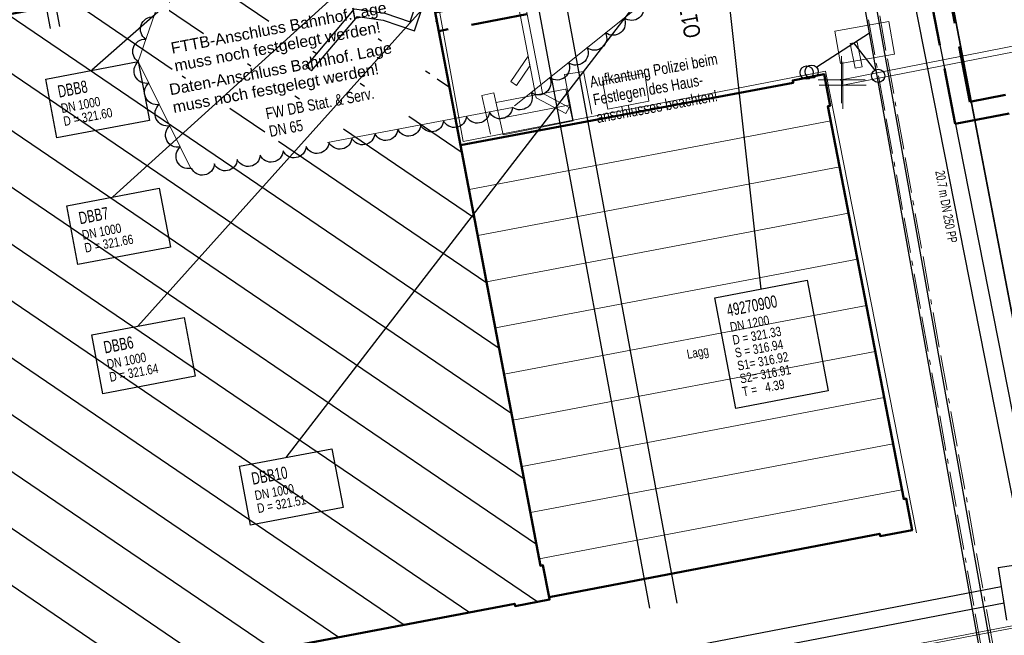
# Model space of a CAD drawing. Extents: x 3503752 to 3504470, y 5375172 to 5375556.
# Tile 8 of 77: x 3504222 to 3504243, y 5375370 to 5375383. Entities that reach past the tile are written whole.
import ezdxf

# ---------------------------------------------------------------- set-up
doc = ezdxf.new("R2010")
doc.units = 0
doc.header["$MEASUREMENT"] = 0
for name, pattern in [('2', [3.4, 1.2, -0.5, 1.2, -0.5]), ('239', [2.09, 0.75, -0.18, 0.75, -0.18, 0.05, -0.18]), ('33', [12, 4, -8])]:
    doc.linetypes.add(name, pattern=pattern)
for name, color, linetype in [('$_LISY_$_TMP', 7, 'Continuous'), ('4WB_DB-KANAL', 7, 'Continuous'), ('4WB_G_LEITUNG', 7, 'Continuous'), ('4WB_WV_LEITUNG', 7, 'Continuous'), ('68_BL_KANALPKT', 7, 'Continuous'), ('_4WP_ALLGEMEIN', 7, 'Continuous'), ('_4WP_DB_KAB_ABBR', 7, 'Continuous'), ('_4WP_FW_PLANUN', 7, 'Continuous'), ('_4WP_KANALISATIO', 7, 'Continuous'), ('_4WP_KANCAD', 7, 'Continuous'), ('_4WP_KANCAD-T', 7, 'Continuous'), ('_4WP_SCHNITTF_HR', 7, 'Continuous'), ('_4WP_STADT_DATEN', 7, 'Continuous'), ('_4WP_STADT_FTT3', 7, 'Continuous'), ('_OST_1__CLIPPING', 7, 'Continuous'), ('AUSSCHNITT_OST_1', 7, 'Continuous'), ('K_FLURSTUECKE', 7, 'Continuous'), ('K_GEBAEUDE', 7, 'Continuous'), ('K_GEBAEUDENUTZ', 7, 'Continuous'), ('K_SCHRAFFUR', 7, 'Continuous'), ('PUNKTHOEHENATTDEF', 7, 'Continuous'), ('PUNKTNUMMERNATTDEF', 7, 'Continuous'), ('PUNKTSPEZIFIKATION', 7, 'Continuous'), ('V_ENTWR', 7, 'Continuous'), ('V_GEB_UDE', 7, 'Continuous'), ('V_KS-STROM', 7, 'Continuous'), ('V_MAUER-UNTEN', 7, 'Continuous'), ('V_TREPPE', 7, 'Continuous'), ('X_BHM_FALLROHR', 7, 'Continuous')]:
    doc.layers.add(name, color=color, linetype=linetype)
doc.styles.add('112', font='TXT', dxfattribs={"width": 0.7, "height": 0.2})
doc.styles.add('114', font='TXT', dxfattribs={"width": 0.7, "height": 0.26})
doc.styles.add('115', font='TXT', dxfattribs={"width": 0.8, "height": 0.2})
doc.styles.add('121', font='ARIAL.TTF', dxfattribs={"height": 0.24})
doc.styles.add('407', font='TXT', dxfattribs={"width": 0.8, "height": 0.35})
doc.styles.add('412', font='ARIAL.TTF', dxfattribs={"height": 0.24})
doc.styles.add('427', font='TXT', dxfattribs={"width": 0.8, "height": 0.24})
doc.styles.add('460', font='ARIAL.TTF', dxfattribs={"width": 0.75, "height": 0.2})

# ---------------------------------------------------------------- blocks, each defined once
blk = doc.blocks.new('_X71')
at = {"color": 252, "linetype": 'Continuous', "lineweight": 25}
for p, q in [((49.429, 23.995), (50.8, 23.062)), ((48.039, 23.731), (49.411, 22.797)), ((46.649, 23.468), (48.749, 22.038)), ((45.259, 23.204), (55.701, 16.098)), ((54.344, 23.069), (54.379, 23.046)), ((44.064, 22.808), (55.965, 14.708)), ((53.127, 22.688), (53.194, 22.642)), ((42.768, 22.48), (56.229, 13.319)), ((51.739, 22.423), (51.806, 22.377)), ((41.379, 22.216), (56.493, 11.93)), ((50.351, 22.158), (50.418, 22.112)), ((54.134, 22.003), (54.223, 21.942)), ((39.991, 21.951), (56.52, 10.702)), ((48.962, 21.893), (49.029, 21.848)), ((54.382, 21.834), (54.644, 21.655)), ((38.602, 21.687), (55.072, 10.478)), ((52.745, 21.738), (52.837, 21.675)), ((37.213, 21.422), (53.682, 10.214)), ((51.357, 21.473), (51.452, 21.409)), ((49.969, 21.208), (50.714, 20.702)), ((53.775, 21.037), (54.909, 20.265)), ((52.39, 20.77), (55.173, 18.876)), ((51.004, 20.504), (55.437, 17.487)), ((38.021, 19.663), (52.293, 9.95)), ((37.931, 18.514), (50.904, 9.686)), ((36.502, 18.277), (49.514, 9.422)), ((35.074, 18.04), (48.125, 9.157))]:
    blk.add_line(p, q, dxfattribs=at)
blk = doc.blocks.new('_X72')
at = {"color": 252, "linetype": 'Continuous', "lineweight": 13}
for p, q in [((5.85, 11.13), (5.85, 11.13)), ((5.99, 10.139), (-1.701, 8.678)), ((6.179, 9.157), (-1.514, 7.695)), ((6.368, 8.175), (-1.328, 6.713)), ((6.557, 7.193), (-1.141, 5.731)), ((6.746, 6.211), (-0.955, 4.748)), ((6.935, 5.229), (-0.768, 3.766)), ((7.125, 4.247), (-0.581, 2.783)), ((7.314, 3.265), (-0.395, 1.801)), ((7.503, 2.283), (-0.208, 0.818))]:
    blk.add_line(p, q, dxfattribs=at)
blk = doc.blocks.new('PUNKT')
blk.add_point((0, 0))
at = {"layer": 'PUNKTHOEHENATTDEF', "linetype": 'Continuous', "flags": 1}
blk.add_attdef('PUNKTHOEHE', (1, -0.5), '', height=0.8, dxfattribs=at)
at = {"layer": 'PUNKTNUMMERNATTDEF', "linetype": 'Continuous', "flags": 1}
blk.add_attdef('PUNKTNUMMER', (1, 0.5), '', height=0.8, dxfattribs=at)
at = {"layer": 'PUNKTSPEZIFIKATION', "linetype": 'Continuous', "flags": 1}
blk.add_attdef('PUNKTSPEZIFIKATION', (1, -1.5), '', height=0.8, dxfattribs=at)
blk = doc.blocks.new('2024')
at = {"color": 42, "linetype": 'Continuous', "lineweight": 13}
for p, q in [((0.000302, 0.999644), (0.000302, -1.000356)), ((-0.999698, -0.000356), (1.000302, -0.000356))]:
    blk.add_line(p, q, dxfattribs=at)
blk = doc.blocks.new('ALG_00201')
at = {"color": 6, "linetype": 'Continuous', "lineweight": 25}
blk.add_lwpolyline([(-0.998498, -0.002532, -0.774313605), (1.001502, -0.002532)], format="xyb", dxfattribs=at)

msp = doc.modelspace()

# ---------------------------------------------------------------- linework, layer by layer
at = {"layer": '4WB_DB-KANAL', "color": 7, "linetype": 'Continuous', "lineweight": 25}
for p, q in [((3504239.473, 5375388.654), (3504242.947, 5375369.206)), ((3504239.709, 5375388.697), (3504243.183, 5375369.248)), ((3504233.021, 5375385.867), (3504235.786, 5375370.895)), ((3504233.597, 5375385.998), (3504236.366, 5375371.002)), ((3504239.342, 5375382.414), (3504240.463, 5375383.141)), ((3504240.575, 5375382.351), (3504240.129, 5375382.926))]:
    msp.add_line(p, q, dxfattribs=at)
at = {"layer": '4WB_DB-KANAL', "color": 7, "linetype": 'Continuous', "lineweight": 13}
msp.add_line((3504228.602, 5375382.329), (3504228.487, 5375382.425), dxfattribs=at)
at = {"layer": '4WB_DB-KANAL', "color": 7, "linetype": 'Continuous', "lineweight": 25}
for points in [[(3504228.487, 5375382.425), (3504229.515, 5375383.653), (3504230.157, 5375383.556), (3504230.694, 5375383.375), (3504231.556, 5375385.929)], [(3504228.602, 5375382.329), (3504229.576, 5375383.492), (3504230.121, 5375383.41), (3504230.788, 5375383.185), (3504231.698, 5375385.881)]]:
    msp.add_lwpolyline(points, dxfattribs=at)
for centre, radius in [((3504239.233, 5375382.315), 0.141), ((3504240.647, 5375382.227), 0.14)]:
    msp.add_circle(centre, radius, dxfattribs=at)
at = {"layer": '4WB_G_LEITUNG', "color": 6, "linetype": 'Continuous', "lineweight": 25}
msp.add_lwpolyline([(3504223.247, 5375383.273), (3504223.154, 5375383.763), (3504223.082, 5375384.139), (3504223.03, 5375384.461), (3504222.851, 5375385.251), (3504222.746, 5375385.943), (3504222.947, 5375387.639), (3504223.099, 5375388.755), (3504223.173, 5375389.087)], dxfattribs=at)
at = {"layer": '4WB_WV_LEITUNG', "color": 4, "linetype": 'Continuous', "lineweight": 25}
msp.add_lwpolyline([(3504223.05, 5375383.236), (3504222.958, 5375383.726), (3504222.885, 5375384.104), (3504222.834, 5375384.423), (3504222.654, 5375385.214), (3504222.544, 5375385.94), (3504222.801, 5375388.187), (3504222.81, 5375388.427), (3504222.936, 5375388.917)], dxfattribs=at)
at = {"layer": '_4WP_ALLGEMEIN', "color": 6, "linetype": '33', "lineweight": 13}
msp.add_polyline3d([(3504228.804, 5375395.185, 0), (3504235.16, 5375389.347, 0), (3504236.04, 5375384.091, 0), (3504232.869, 5375381.55, 0), (3504226.033, 5375380.256, 0), (3504224.914, 5375382.529, 0), (3504225.737, 5375384.912, 0), (3504229.469, 5375385.836, 0), (3504225.516, 5375392.511, 0), (3504225.569, 5375394.649, 0), (3504228.804, 5375395.185, 0)], dxfattribs=at)
at = {"layer": '_4WP_DB_KAB_ABBR', "color": 250, "linetype": 'Continuous', "lineweight": 25}
for p, q in [((3504240.888, 5375386.494), (3504243.773, 5375371.852)), ((3504240.888, 5375386.494), (3504243.773, 5375371.852)), ((3504241.231, 5375386.565), (3504244.119, 5375371.906)), ((3504241.231, 5375386.565), (3504244.119, 5375371.906)), ((3504243.2, 5375371.762), (3504244.802, 5375372.014)), ((3504243.2, 5375371.762), (3504244.802, 5375372.014)), ((3504243.2, 5375371.762), (3504243.376, 5375370.642)), ((3504243.2, 5375371.762), (3504243.376, 5375370.642)), ((3504233.595, 5375369.5), (3504243.263, 5375371.357)), ((3504233.595, 5375369.5), (3504243.263, 5375371.357)), ((3504233.661, 5375369.157), (3504243.329, 5375371.013)), ((3504233.661, 5375369.157), (3504243.329, 5375371.013))]:
    msp.add_line(p, q, dxfattribs=at)
at = {"layer": '_4WP_FW_PLANUN', "color": 40, "linetype": '2', "lineweight": 50}
for points in [[(3504246.695, 5375382.463), (3504242.6, 5375381.675), (3504241.841, 5375385.615), (3504231.23, 5375383.571)], [(3504246.77, 5375382.071), (3504242.283, 5375381.206), (3504241.524, 5375385.146), (3504231.306, 5375383.178)]]:
    msp.add_lwpolyline(points, dxfattribs=at)
at = {"layer": '_4WP_KANALISATIO', "color": 7, "linetype": 'Continuous', "lineweight": 13}
for p, q in [((3504240.203, 5375382.941), (3504240.055, 5375382.912)), ((3504233.203, 5375382.646), (3504233.243, 5375382.438)), ((3504240.157, 5375382.388), (3504240.304, 5375382.416)), ((3504232.96, 5375382.02), (3504232.836, 5375382.104)), ((3504234.08, 5375381.555), (3504234.01, 5375381.422))]:
    msp.add_line(p, q, dxfattribs=at)
at = {"layer": '_4WP_KANALISATIO', "color": 1, "linetype": 'Continuous', "lineweight": 18}
for p, q in [((3504240.055, 5375382.912), (3504240.157, 5375382.388)), ((3504240.203, 5375382.941), (3504240.304, 5375382.416)), ((3504233.203, 5375382.646), (3504232.836, 5375382.104)), ((3504233.243, 5375382.438), (3504232.96, 5375382.02))]:
    msp.add_line(p, q, dxfattribs=at)
for points in [[(3504232.508, 5375386.255), (3504233.375, 5375381.756), (3504234.01, 5375381.422)], [(3504232.656, 5375386.283), (3504233.508, 5375381.855), (3504234.08, 5375381.555)]]:
    msp.add_lwpolyline(points, dxfattribs=at)
at = {"layer": '_4WP_KANCAD', "color": 7, "linetype": '239', "lineweight": 18}
msp.add_lwpolyline([(3504243.248, 5375369.215), (3504239.767, 5375388.587), (3504239.521, 5375388.542), (3504243.002, 5375369.17)], dxfattribs=at)
at = {"layer": '_4WP_KANCAD-T', "color": 7, "linetype": 'Continuous', "lineweight": 25}
for p, q in [((3504236.198, 5375395.245), (3504238.155, 5375377.688)), ((3504239.253, 5375388.645), (3504228.05, 5375374.104)), ((3504229.918, 5375387.635), (3504223.931, 5375382.343)), ((3504231.477, 5375386.102), (3504224.378, 5375379.648)), ((3504232.962, 5375385.882), (3504224.907, 5375376.899))]:
    msp.add_line(p, q, dxfattribs=at)
at = {"layer": '_4WP_KANCAD-T', "color": 7, "linetype": 'Continuous', "lineweight": 18}
for points in [[(3504222.949, 5375382.156), (3504224.914, 5375382.529), (3504225.151, 5375381.277), (3504223.186, 5375380.905), (3504222.949, 5375382.156)], [(3504223.396, 5375379.461), (3504225.361, 5375379.834), (3504225.598, 5375378.582), (3504223.633, 5375378.21), (3504223.396, 5375379.461)], [(3504237.173, 5375377.501), (3504239.138, 5375377.874), (3504239.584, 5375375.522), (3504237.619, 5375375.149), (3504237.173, 5375377.501)], [(3504223.925, 5375376.712), (3504225.89, 5375377.085), (3504226.127, 5375375.833), (3504224.162, 5375375.461), (3504223.925, 5375376.712)], [(3504227.068, 5375373.917), (3504229.033, 5375374.29), (3504229.27, 5375373.038), (3504227.305, 5375372.666), (3504227.068, 5375373.917)]]:
    msp.add_lwpolyline(points, dxfattribs=at)
at = {"layer": '_4WP_KANCAD-T', "color": 7, "linetype": 'Continuous', "lineweight": 25}
for points in [[(3504222.949, 5375382.156), (3504224.914, 5375382.529), (3504225.151, 5375381.277), (3504223.186, 5375380.905), (3504222.949, 5375382.156)], [(3504223.396, 5375379.461), (3504225.361, 5375379.834), (3504225.598, 5375378.582), (3504223.633, 5375378.21), (3504223.396, 5375379.461)], [(3504237.173, 5375377.501), (3504239.138, 5375377.874), (3504239.584, 5375375.522), (3504237.619, 5375375.149), (3504237.173, 5375377.501)], [(3504223.925, 5375376.712), (3504225.89, 5375377.085), (3504226.127, 5375375.833), (3504224.162, 5375375.461), (3504223.925, 5375376.712)], [(3504227.068, 5375373.917), (3504229.033, 5375374.29), (3504229.27, 5375373.038), (3504227.305, 5375372.666), (3504227.068, 5375373.917)]]:
    msp.add_lwpolyline(points, dxfattribs=at)
at = {"layer": '_OST_1__CLIPPING', "color": 7, "linetype": 'Continuous', "lineweight": 13}
msp.add_line((3504332.77, 5375387.492), (3504220.382, 5375366.127), dxfattribs=at)
at = {"layer": 'AUSSCHNITT_OST_1', "color": 7, "linetype": 'Continuous', "lineweight": 13}
msp.add_line((3504350.02, 5375390.721), (3504220.343, 5375366.068), dxfattribs=at)
at = {"layer": 'K_FLURSTUECKE', "color": 252, "linetype": 'Continuous', "lineweight": 35}
for p, q in [((3504240.929, 5375390.572), (3504245.371, 5375367.308)), ((3504245.371, 5375367.308), (3504240.929, 5375390.572)), ((3504240.929, 5375390.572), (3504245.371, 5375367.308)), ((3504245.371, 5375367.308), (3504240.929, 5375390.572))]:
    msp.add_line(p, q, dxfattribs=at)
at = {"layer": 'K_GEBAEUDE', "color": 252, "linetype": 'Continuous', "lineweight": 50}
for points in [[(3504206.96, 5375381.16), (3504207.8, 5375381.32), (3504207.95, 5375380.58), (3504220.97, 5375383.06), (3504220.91, 5375383.35), (3504221.64, 5375383.48), (3504221.65, 5375383.44), (3504230.25, 5375385.07), (3504230.24, 5375385.12), (3504230.97, 5375385.26), (3504231.11, 5375384.53), (3504231.05, 5375384.52), (3504231.77, 5375380.75), (3504233.47, 5375371.8), (3504233.52, 5375371.81), (3504233.65, 5375371.13), (3504233.66, 5375371.08), (3504232.93, 5375370.94), (3504232.92, 5375370.99), (3504210.56, 5375366.74)], [(3504206.96, 5375381.16), (3504207.8, 5375381.32), (3504207.95, 5375380.58), (3504220.97, 5375383.06), (3504220.91, 5375383.35), (3504221.64, 5375383.48), (3504221.65, 5375383.44), (3504230.25, 5375385.07), (3504230.24, 5375385.12), (3504230.97, 5375385.26), (3504231.11, 5375384.53), (3504231.05, 5375384.52), (3504231.77, 5375380.75), (3504233.47, 5375371.8), (3504233.52, 5375371.81), (3504233.65, 5375371.13), (3504233.66, 5375371.08), (3504232.93, 5375370.94), (3504232.92, 5375370.99), (3504210.56, 5375366.74)], [(3504233.65, 5375371.13), (3504233.52, 5375371.81), (3504233.47, 5375371.8), (3504231.77, 5375380.75), (3504238.84, 5375382.08), (3504238.83, 5375382.13), (3504239.5, 5375382.26), (3504239.63, 5375381.59), (3504239.58, 5375381.58), (3504241.19, 5375373.22), (3504241.24, 5375373.23), (3504241.37, 5375372.56), (3504240.69, 5375372.43), (3504240.68, 5375372.48), (3504233.65, 5375371.13)], [(3504233.65, 5375371.13), (3504233.52, 5375371.81), (3504233.47, 5375371.8), (3504231.77, 5375380.75), (3504238.84, 5375382.08), (3504238.83, 5375382.13), (3504239.5, 5375382.26), (3504239.63, 5375381.59), (3504239.58, 5375381.58), (3504241.19, 5375373.22), (3504241.24, 5375373.23), (3504241.37, 5375372.56), (3504240.69, 5375372.43), (3504240.68, 5375372.48), (3504233.65, 5375371.13)]]:
    msp.add_lwpolyline(points, dxfattribs=at)
at = {"layer": 'V_ENTWR', "color": 250, "linetype": 'Continuous', "lineweight": 13}
for p, q in [((3504239.869, 5375382.143, 321.649), (3504246.331, 5375383.415, 321.686)), ((3504239.869, 5375382.143, 321.649), (3504246.331, 5375383.415, 321.686)), ((3504246.369, 5375383.294, 321.682), (3504239.895, 5375382.025, 321.649)), ((3504246.369, 5375383.294, 321.682), (3504239.895, 5375382.025, 321.649)), ((3504239.895, 5375382.025, 321.649), (3504239.869, 5375382.143, 321.649)), ((3504239.895, 5375382.025, 321.649), (3504239.869, 5375382.143, 321.649))]:
    msp.add_line(p, q, dxfattribs=at)
at = {"layer": 'V_GEB_UDE', "color": 250, "linetype": 'Continuous', "lineweight": 13}
for p, q in [((3504231.01, 5375385.313, 321.7), (3504231.823, 5375380.828, 321.779)), ((3504231.01, 5375385.313, 321.7), (3504231.823, 5375380.828, 321.779)), ((3504231.823, 5375380.828, 321.779), (3504239.526, 5375382.324, 321.652)), ((3504231.823, 5375380.828, 321.779), (3504239.526, 5375382.324, 321.652)), ((3504239.526, 5375382.324, 321.652), (3504241.466, 5375372.5, 322.256)), ((3504239.526, 5375382.324, 321.652), (3504241.466, 5375372.5, 322.256))]:
    msp.add_line(p, q, dxfattribs=at)
at = {"layer": 'V_KS-STROM', "color": 250, "linetype": 'Continuous', "lineweight": 13}
for p, q in [((3504239.728, 5375383.176, 321.648), (3504240.876, 5375383.38, 321.652)), ((3504240.876, 5375383.38, 321.652), (3504240.994, 5375382.69, 321.659)), ((3504239.847, 5375382.489, 321.651), (3504239.728, 5375383.176, 321.648)), ((3504240.994, 5375382.69, 321.659), (3504239.847, 5375382.489, 321.651)), ((3504235.687, 5375382.286, 321.701), (3504234.786, 5375382.114, 321.714)), ((3504235.687, 5375382.286, 321.701), (3504234.786, 5375382.114, 321.714)), ((3504235.772, 5375381.688, 321.713), (3504235.687, 5375382.286, 321.701)), ((3504235.772, 5375381.688, 321.713), (3504235.687, 5375382.286, 321.701)), ((3504234.786, 5375382.114, 321.714), (3504234.897, 5375381.514, 321.724)), ((3504234.786, 5375382.114, 321.714), (3504234.897, 5375381.514, 321.724)), ((3504234.897, 5375381.514, 321.724), (3504235.772, 5375381.688, 321.713)), ((3504234.897, 5375381.514, 321.724), (3504235.772, 5375381.688, 321.713))]:
    msp.add_line(p, q, dxfattribs=at)
at = {"layer": 'V_MAUER-UNTEN', "color": 250, "linetype": 'Continuous', "lineweight": 13}
for p, q in [((3504233.977, 5375382.254, 321.716), (3504234.384, 5375382.315, 321.711)), ((3504233.977, 5375382.254, 321.716), (3504234.384, 5375382.315, 321.711)), ((3504233.977, 5375382.254, 321.716), (3504234.159, 5375381.271, 322.151)), ((3504233.977, 5375382.254, 321.716), (3504234.159, 5375381.271, 322.151)), ((3504234.384, 5375382.315, 321.711), (3504234.556, 5375381.411, 321.746)), ((3504234.384, 5375382.315, 321.711), (3504234.556, 5375381.411, 321.746)), ((3504232.217, 5375381.809, 322.312), (3504232.477, 5375381.866, 322.313)), ((3504232.217, 5375381.809, 322.312), (3504232.477, 5375381.866, 322.313)), ((3504232.674, 5375380.973, 322.313), (3504232.477, 5375381.866, 322.312)), ((3504232.674, 5375380.973, 322.313), (3504232.477, 5375381.866, 322.312)), ((3504232.406, 5375380.981, 322.313), (3504232.217, 5375381.809, 322.312)), ((3504232.406, 5375380.981, 322.313), (3504232.217, 5375381.809, 322.312))]:
    msp.add_line(p, q, dxfattribs=at)
at = {"layer": 'V_TREPPE', "color": 250, "linetype": 'Continuous', "lineweight": 13}
for p, q in [((3504232.522, 5375381.661, 321.739), (3504234.033, 5375381.947, 321.725)), ((3504232.522, 5375381.661, 321.739), (3504234.033, 5375381.947, 321.725)), ((3504234.006, 5375381.943, 321.726), (3504234.156, 5375381.267, 322.342)), ((3504234.006, 5375381.943, 321.726), (3504234.156, 5375381.267, 322.342)), ((3504232.598, 5375381.317), (3504234.097, 5375381.606)), ((3504232.598, 5375381.317), (3504234.097, 5375381.606)), ((3504232.674, 5375380.973, 322.347), (3504234.16, 5375381.265, 322.341)), ((3504232.674, 5375380.973, 322.347), (3504234.16, 5375381.265, 322.341))]:
    msp.add_line(p, q, dxfattribs=at)
at = {"layer": 'X_BHM_FALLROHR', "color": 254, "linetype": 'Continuous', "lineweight": 13}
msp.add_circle((3504239.127, 5375382.295), 0.141, dxfattribs=at)
at = {"layer": 'X_BHM_FALLROHR', "color": 251, "linetype": 'Continuous', "lineweight": 25}
msp.add_circle((3504239.127, 5375382.295), 0.141, dxfattribs=at)

# ---------------------------------------------------------------- block references
at = {"layer": '$_LISY_$_TMP', "color": 7}
for p, xscale, yscale, rotation in [((3504235.446, 5375383.616), 0.2539861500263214, 0.2539861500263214, 218.7150924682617), ((3504225.16, 5375383.243), 0.2521698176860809, 0.2521698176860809, 70.94177627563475), ((3504235.051, 5375383.299), 0.2539861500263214, 0.2539861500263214, 218.7150924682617), ((3504234.655, 5375382.982), 0.2539861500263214, 0.2539861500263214, 218.7150924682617), ((3504224.996, 5375382.767), 0.2521698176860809, 0.2521698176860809, 70.94177627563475), ((3504234.26, 5375382.664), 0.2539861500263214, 0.2539861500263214, 218.7150924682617), ((3504225.028, 5375382.298), 0.2533072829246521, 0.2533072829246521, 116.2165649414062), ((3504233.864, 5375382.347), 0.2539861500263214, 0.2539861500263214, 218.7150924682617), ((3504225.251, 5375381.844), 0.2533072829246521, 0.2533072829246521, 116.2165649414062), ((3504233.468, 5375382.03), 0.2539861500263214, 0.2539861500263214, 218.7150924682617), ((3504233.073, 5375381.713), 0.2539861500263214, 0.2539861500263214, 218.7150924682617), ((3504225.474, 5375381.39), 0.2533072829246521, 0.2533072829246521, 116.2165649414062), ((3504232.138, 5375381.411), 0.2484792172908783, 0.2484792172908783, 190.7131256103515), ((3504232.625, 5375381.504), 0.2484792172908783, 0.2484792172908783, 190.7131256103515), ((3504231.163, 5375381.227), 0.2484792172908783, 0.2484792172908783, 190.7131256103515), ((3504231.65, 5375381.319), 0.2484792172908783, 0.2484792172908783, 190.7131256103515), ((3504225.698, 5375380.937), 0.2533072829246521, 0.2533072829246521, 116.2165649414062), ((3504229.701, 5375380.95), 0.2484792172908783, 0.2484792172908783, 190.7131256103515), ((3504230.189, 5375381.043), 0.2484792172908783, 0.2484792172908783, 190.7131256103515), ((3504230.676, 5375381.135), 0.2484792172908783, 0.2484792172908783, 190.7131256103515), ((3504228.727, 5375380.766), 0.2484792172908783, 0.2484792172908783, 190.7131256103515), ((3504229.214, 5375380.858), 0.2484792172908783, 0.2484792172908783, 190.7131256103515), ((3504225.921, 5375380.483), 0.2533072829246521, 0.2533072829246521, 116.2165649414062), ((3504227.752, 5375380.582), 0.2484792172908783, 0.2484792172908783, 190.7131256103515), ((3504228.239, 5375380.674), 0.2484792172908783, 0.2484792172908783, 190.7131256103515), ((3504226.777, 5375380.397), 0.2484792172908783, 0.2484792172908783, 190.7131256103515), ((3504227.265, 5375380.489), 0.2484792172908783, 0.2484792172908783, 190.7131256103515), ((3504226.29, 5375380.305), 0.2484792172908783, 0.2484792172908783, 190.7131256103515)]:
    msp.add_blockref('ALG_00201', p, dxfattribs=dict(at, xscale=xscale, yscale=yscale, rotation=rotation))
at = {"layer": '68_BL_KANALPKT', "color": 7, "xscale": 0.5, "yscale": 0.5}
for name, p in [('2024', (3504239.869, 5375382.143)), ('2024', (3504239.895, 5375382.025)), ('PUNKT', (3504239.846, 5375382.14)), ('PUNKT', (3504239.872, 5375382.022))]:
    msp.add_blockref(name, p, dxfattribs=at)
at = {"layer": 'K_GEBAEUDE'}
msp.add_blockref('_X71', (3504176.89, 5375360.33), dxfattribs=at)
at = {"layer": 'K_GEBAEUDE', "color": 252}
for p in [(3504239.5, 5375382.26), (3504238.83, 5375382.13), (3504238.83, 5375382.13), (3504238.84, 5375382.08), (3504238.84, 5375382.08), (3504239.58, 5375381.58), (3504239.58, 5375381.58), (3504239.63, 5375381.59), (3504239.63, 5375381.59), (3504231.77, 5375380.75), (3504231.77, 5375380.75), (3504241.19, 5375373.22), (3504241.19, 5375373.22), (3504241.24, 5375373.23), (3504241.24, 5375373.23), (3504240.68, 5375372.48), (3504240.68, 5375372.48), (3504240.69, 5375372.43), (3504240.69, 5375372.43), (3504241.37, 5375372.56), (3504233.47, 5375371.8), (3504233.47, 5375371.8), (3504233.52, 5375371.81), (3504233.52, 5375371.81), (3504232.92, 5375370.99), (3504232.92, 5375370.99), (3504233.65, 5375371.13), (3504233.65, 5375371.13), (3504233.66, 5375371.08), (3504232.93, 5375370.94), (3504232.93, 5375370.94)]:
    msp.add_blockref('PUNKT', p, dxfattribs=at)
at = {"layer": 'K_SCHRAFFUR'}
msp.add_blockref('_X72', (3504233.65, 5375371.13), dxfattribs=at)

# ---------------------------------------------------------------- texts
at = {"layer": '_4WP_FW_PLANUN', "color": 7, "linetype": 'Continuous', "style": '427', "width": 0.8}
for s, rotation, p in [('Aufkantung Polizei beim', 10.4654, (3504234.54, 5375381.975)), ('Festlegen des Haus-', 10.4654, (3504234.61, 5375381.597)), ('FW DB Stat. & Serv.', 10.9008, (3504227.65, 5375381.3)), ('anschlusses beachten!', 10.4654, (3504234.68, 5375381.219)), ('DN 65', 10.9008, (3504227.722, 5375380.923))]:
    msp.add_text(s, height=0.24, rotation=rotation, dxfattribs=at).set_placement(p)
at = {"layer": '_4WP_KANCAD-T', "color": 7, "linetype": 'Continuous'}
for s, height, rotation, style, width, p in [('DBB8', 0.26, 10.737, '114', 0.7, (3504223.231, 5375381.76)), ('DN 1000', 0.2, 10.737, '115', 0.8, (3504223.293, 5375381.432)), ('D = 321.60', 0.2, 10.737, '115', 0.8, (3504223.345, 5375381.157)), (' 20.7 m DN 250 PP', 0.2, 280.189, '112', 0.7, (3504241.851, 5375380.242)), ('DBB7', 0.26, 10.737, '114', 0.7, (3504223.678, 5375379.065)), ('DN 1000', 0.2, 10.737, '115', 0.8, (3504223.74, 5375378.737)), ('D = 321.66', 0.2, 10.737, '115', 0.8, (3504223.792, 5375378.462)), ('49270900', 0.26, 10.737, '114', 0.7, (3504237.455, 5375377.105)), ('DN 1200', 0.2, 10.737, '115', 0.8, (3504237.517, 5375376.777)), ('D = 321.33', 0.2, 10.737, '115', 0.8, (3504237.569, 5375376.502)), ('DBB6', 0.26, 10.737, '114', 0.7, (3504224.207, 5375376.316)), ('S = 316.94', 0.2, 10.737, '115', 0.8, (3504237.621, 5375376.227)), ('DN 1000', 0.2, 10.737, '115', 0.8, (3504224.269, 5375375.988)), ('S1= 316.92', 0.2, 10.737, '115', 0.8, (3504237.674, 5375375.952)), ('D = 321.64', 0.2, 10.737, '115', 0.8, (3504224.321, 5375375.713)), ('S2= 316.91', 0.2, 10.737, '115', 0.8, (3504237.726, 5375375.677)), ('T =   4.39', 0.2, 10.737, '115', 0.8, (3504237.778, 5375375.402)), ('DBB10', 0.26, 10.737, '114', 0.7, (3504227.35, 5375373.521)), ('DN 1000', 0.2, 10.737, '115', 0.8, (3504227.412, 5375373.193)), ('D = 321.51', 0.2, 10.737, '115', 0.8, (3504227.464, 5375372.918))]:
    msp.add_text(s, height=height, rotation=rotation, dxfattribs=dict(at, style=style, width=width)).set_placement(p)
at = {"layer": '_4WP_SCHNITTF_HR', "color": 7, "linetype": 'Continuous', "style": '407', "width": 0.8}
msp.add_text('O17', height=0.35, rotation=100.4654, dxfattribs=at).set_placement((3504236.882, 5375383.068))
at = {"layer": '_4WP_STADT_DATEN', "color": 7, "linetype": 'Continuous', "style": '412'}
for s, p in [('Daten-Anschluss Bahnhof. Lage', (3504225.6, 5375381.811)), ('muss noch festgelegt werden!', (3504225.672, 5375381.434))]:
    msp.add_text(s, height=0.24, rotation=10.7978, dxfattribs=at).set_placement(p)
at = {"layer": '_4WP_STADT_FTT3', "color": 1, "linetype": 'Continuous', "style": '121'}
for s, p in [('FTTB-Anschluss Bahnhof.Lage', (3504225.635, 5375382.695)), ('muss noch festgelegt werden!', (3504225.707, 5375382.318))]:
    msp.add_text(s, height=0.24, rotation=10.7978, dxfattribs=at).set_placement(p)
at = {"layer": 'K_GEBAEUDENUTZ', "color": 251, "linetype": 'Continuous', "style": '460', "width": 0.75}
msp.add_text('Lagg', height=0.2, rotation=10.8, dxfattribs=at).set_placement((3504236.6, 5375376.2))

doc.saveas('drawing.dxf')
